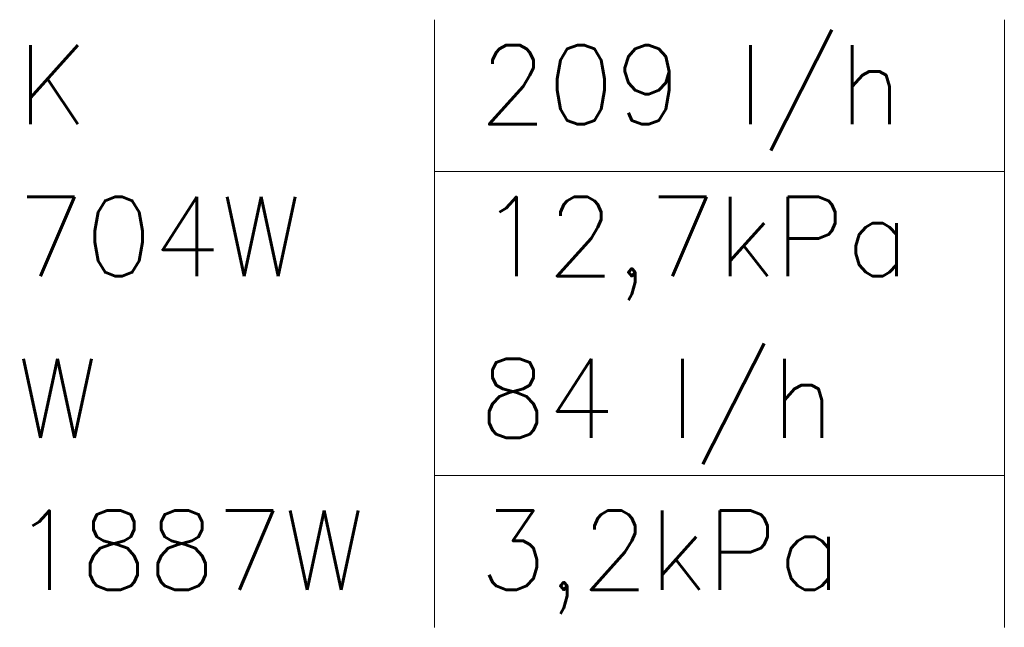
# Model space of a CAD drawing. Extents: x 7383 to 861143, y -570072 to -203000.
# Tile 30 of 30: x 706498 to 707742, y -281574 to -280806. Entities that reach past the tile are written whole.
import ezdxf

# ---------------------------------------------------------------- set-up
doc = ezdxf.new("R2010")
doc.units = 0
doc.header["$LTSCALE"] = 25
doc.layers.add('000Vermogens2', color=7, linetype='CONTINUOUS')
doc.styles.add('VERWOL-1', font='ROMANS.SHX')

msp = doc.modelspace()

# ---------------------------------------------------------------- linework, layer by layer
at = {"layer": '000Vermogens2', "linetype": 'Continuous', "lineweight": 0}
for p, q in [((707022.2, -281189.8), (707022.2, -280805.9)), ((707742, -280805.9), (707742, -281573.8)), ((707022.2, -280997.9), (707742, -280997.9)), ((707022.2, -281189.8), (707022.2, -281573.8)), ((707022.2, -281381.8), (707742, -281381.8))]:
    msp.add_line(p, q, dxfattribs=at)

# ---------------------------------------------------------------- texts
at = {"layer": '000Vermogens2', "linetype": 'Continuous', "lineweight": 0, "style": 'VERWOL-1'}
for s, p in [('K', (706494.7, -280938)), ('209 l/h', (707078.5, -280938)), ('12,7kPa', (707078.5, -281129.9)), ('704W', (706494.7, -281129.9)), ('84 l/h', (707078.5, -281334.3)), ('W', (706494.7, -281334.3)), ('3,2kPa', (707078.5, -281526.3)), ('1887W', (706488.6, -281526.3))]:
    msp.add_text(s, height=100, dxfattribs=at).set_placement(p)

doc.saveas('drawing.dxf')
